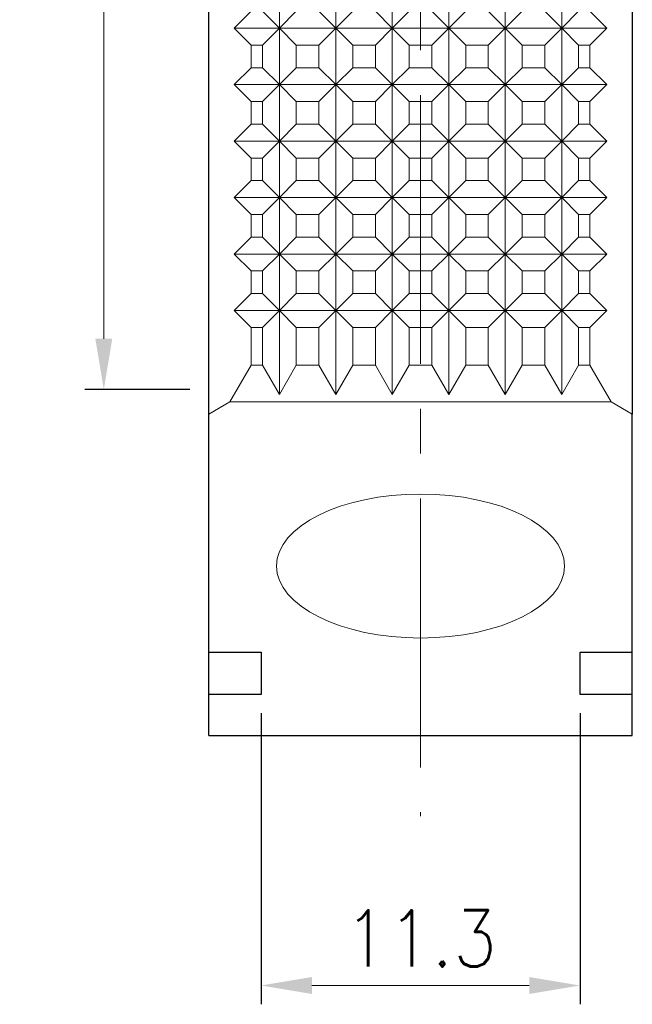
# Model space of a CAD drawing. Header units: millimetres. Extents: x -7 to 89, y -119 to 8.
# Tile 2 of 4: x 67 to 88, y -114 to -79. Entities that reach past the tile are written whole.
import ezdxf

# ---------------------------------------------------------------- set-up
doc = ezdxf.new("R2010")
doc.units = ezdxf.units.MM
doc.linetypes.add('CENTER2', pattern=[28.575, 19.05, -3.175, 3.175, -3.175])
for name, color, linetype, lineweight in [('01', 4, 'Continuous', 20), ('CL', 1, 'CENTER2', 15), ('DIM', 6, 'Continuous', 13), ('G', 3, 'Continuous', 18), ('W', 7, 'Continuous', 30)]:
    doc.layers.add(name, color=color, linetype=linetype, lineweight=lineweight)
doc.styles.add('TXT-1', font='txt.shx', dxfattribs={"width": 0.9, "bigfont": 'chineset.shx'})
doc.dimstyles.new('ISO-25', dxfattribs={"dimtxt": 2, "dimasz": 1.8, "dimexe": 0.66666, "dimexo": 0.66666, "dimgap": 0.66666, "dimtad": 1, "dimdec": 3, "dimdsep": 46, "dimtxsty": 'TXT-1', "dimcen": -2.5, "dimclrd": 256, "dimclre": 256, "dimclrt": 3, "dimadec": 0, "dimazin": 0, "dimtfac": 0.8, "dimtdec": 3, "dimtmove": 0, "dimatfit": 3, "dimfxl": 0, "dimlwd": -1, "dimarcsym": 0})

# ---------------------------------------------------------------- blocks, each defined once
blk = doc.blocks.new('*D17')
at = {"layer": 'Defpoints', "color": 0}
for p in [(75.089, -103.019), (86.389, -103.019), (86.389, -113.327)]:
    blk.add_point(p, dxfattribs=at)
at = {"layer": 'DIM', "lineweight": -2}
for p, q in [((75.089, -103.686), (75.089, -113.994)), ((86.389, -103.686), (86.389, -113.994))]:
    blk.add_line(p, q, dxfattribs=at)
at = {"layer": 'DIM'}
blk.add_line((76.889, -113.327), (84.589, -113.327), dxfattribs=at)
for points in [[(76.889, -113.027), (76.889, -113.627), (75.089, -113.327)], [(84.589, -113.027), (84.589, -113.627), (86.389, -113.327)]]:
    blk.add_solid(points, dxfattribs=at)
at = {"layer": 'DIM', "color": 3, "insert": (80.739, -111.66), "char_height": 2, "attachment_point": 5, "style": 'TXT-1'}
blk.add_mtext('11.3', dxfattribs=at)
blk = doc.blocks.new('*D19')
at = {"layer": 'Defpoints', "color": 0}
for p in [(69.521, -54.918), (73.239, -54.918), (73.239, -92.219)]:
    blk.add_point(p, dxfattribs=at)
at = {"layer": 'DIM', "lineweight": -2}
for p, q in [((72.573, -54.918), (68.854, -54.918)), ((72.573, -92.219), (68.854, -92.219))]:
    blk.add_line(p, q, dxfattribs=at)
at = {"layer": 'DIM'}
blk.add_line((69.521, -90.419), (69.521, -56.718), dxfattribs=at)
for points in [[(69.221, -56.718), (69.821, -56.718), (69.521, -54.918)], [(69.221, -90.419), (69.821, -90.419), (69.521, -92.219)]]:
    blk.add_solid(points, dxfattribs=at)
at = {"layer": 'DIM', "color": 3, "insert": (67.854, -73.568), "char_height": 2, "attachment_point": 5, "rotation": 90, "style": 'TXT-1'}
blk.add_mtext('37.301', dxfattribs=at)

msp = doc.modelspace()

# ---------------------------------------------------------------- linework, layer by layer
at = {"layer": '01'}
msp.add_ellipse((80.7392, -98.469), major_axis=(5.1, 0), ratio=0.5, dxfattribs=at)
at = {"layer": 'CL', "ltscale": 0.5}
msp.add_line((80.7392, -53.2123), (80.7392, -107.3325), dxfattribs=at)
at = {"layer": 'G'}
for p, q in [((75.7392, -79.4177), (75.7392, -77.4177)), ((77.7392, -79.4177), (77.7392, -77.4177)), ((79.7392, -79.4177), (79.7392, -77.4177)), ((81.7392, -79.4177), (81.7392, -77.4177)), ((83.7392, -79.4177), (83.7392, -77.4177)), ((85.7392, -79.4177), (85.7392, -77.4177)), ((74.1392, -79.4177), (74.7392, -78.8177)), ((75.1392, -78.8177), (75.7392, -79.4177)), ((75.7392, -79.4177), (76.3392, -78.8177)), ((77.1392, -78.8177), (77.7392, -79.4177)), ((77.7392, -79.4177), (78.3392, -78.8177)), ((79.1392, -78.8177), (79.7392, -79.4177)), ((79.7392, -79.4177), (80.3392, -78.8177)), ((81.1392, -78.8177), (81.7392, -79.4177)), ((81.7392, -79.4177), (82.3392, -78.8177)), ((83.1392, -78.8177), (83.7392, -79.4177)), ((83.7392, -79.4177), (84.3392, -78.8177)), ((85.1392, -78.8177), (85.7392, -79.4177)), ((85.7392, -79.4177), (86.3392, -78.8177)), ((86.7392, -78.8177), (87.3392, -79.4177)), ((74.1392, -79.4177), (75.7392, -79.4177)), ((74.7392, -80.0177), (74.1392, -79.4177)), ((75.7392, -79.4177), (75.1392, -80.0177)), ((75.7392, -79.4177), (77.7392, -79.4177)), ((75.7392, -81.4177), (75.7392, -79.4177)), ((76.3392, -80.0177), (75.7392, -79.4177)), ((77.7392, -79.4177), (77.1392, -80.0177)), ((77.7392, -79.4177), (79.7392, -79.4177)), ((77.7392, -81.4177), (77.7392, -79.4177)), ((78.3392, -80.0177), (77.7392, -79.4177)), ((79.7392, -79.4177), (79.1392, -80.0177)), ((79.7392, -79.4177), (81.7392, -79.4177)), ((79.7392, -81.4177), (79.7392, -79.4177)), ((80.3392, -80.0177), (79.7392, -79.4177)), ((81.7392, -79.4177), (81.1392, -80.0177)), ((81.7392, -79.4177), (83.7392, -79.4177)), ((81.7392, -81.4177), (81.7392, -79.4177)), ((82.3392, -80.0177), (81.7392, -79.4177)), ((83.7392, -79.4177), (83.1392, -80.0177)), ((83.7392, -79.4177), (85.7392, -79.4177)), ((83.7392, -81.4177), (83.7392, -79.4177)), ((84.3392, -80.0177), (83.7392, -79.4177)), ((85.7392, -79.4177), (85.1392, -80.0177)), ((85.7392, -79.4177), (87.3392, -79.4177)), ((86.3392, -80.0177), (85.7392, -79.4177)), ((85.7392, -81.4177), (85.7392, -79.4177)), ((87.3392, -79.4177), (86.7392, -80.0177)), ((74.7392, -80.0177), (74.7392, -80.8177)), ((74.7392, -80.0177), (75.1392, -80.0177)), ((75.1392, -80.8177), (75.1392, -80.0177)), ((76.3392, -80.0177), (77.1392, -80.0177)), ((76.3392, -80.8177), (76.3392, -80.0177)), ((77.1392, -80.8177), (77.1392, -80.0177)), ((78.3392, -80.0177), (79.1392, -80.0177)), ((78.3392, -80.8177), (78.3392, -80.0177)), ((79.1392, -80.8177), (79.1392, -80.0177)), ((80.3392, -80.0177), (81.1392, -80.0177)), ((80.3392, -80.8177), (80.3392, -80.0177)), ((81.1392, -80.8177), (81.1392, -80.0177)), ((82.3392, -80.0177), (83.1392, -80.0177)), ((82.3392, -80.8177), (82.3392, -80.0177)), ((83.1392, -80.8177), (83.1392, -80.0177)), ((84.3392, -80.0177), (85.1392, -80.0177)), ((84.3392, -80.8177), (84.3392, -80.0177)), ((85.1392, -80.8177), (85.1392, -80.0177)), ((86.3392, -80.0177), (86.7392, -80.0177)), ((86.3392, -80.8177), (86.3392, -80.0177)), ((86.7392, -80.8177), (86.7392, -80.0177)), ((74.1392, -81.4177), (74.7392, -80.8177)), ((74.7392, -80.8177), (75.1392, -80.8177)), ((75.1392, -80.8177), (75.7392, -81.4177)), ((75.7392, -81.4177), (76.3392, -80.8177)), ((76.3392, -80.8177), (77.1392, -80.8177)), ((77.1392, -80.8177), (77.7392, -81.4177)), ((77.7392, -81.4177), (78.3392, -80.8177)), ((78.3392, -80.8177), (79.1392, -80.8177)), ((79.1392, -80.8177), (79.7392, -81.4177)), ((79.7392, -81.4177), (80.3392, -80.8177)), ((80.3392, -80.8177), (81.1392, -80.8177)), ((81.1392, -80.8177), (81.7392, -81.4177)), ((81.7392, -81.4177), (82.3392, -80.8177)), ((82.3392, -80.8177), (83.1392, -80.8177)), ((83.1392, -80.8177), (83.7392, -81.4177)), ((83.7392, -81.4177), (84.3392, -80.8177)), ((84.3392, -80.8177), (85.1392, -80.8177)), ((85.1392, -80.8177), (85.7392, -81.4177)), ((85.7392, -81.4177), (86.3392, -80.8177)), ((86.3392, -80.8177), (86.7392, -80.8177)), ((86.7392, -80.8177), (87.3392, -81.4177)), ((74.1392, -81.4177), (75.7392, -81.4177)), ((74.7392, -82.0177), (74.1392, -81.4177)), ((75.7392, -81.4177), (75.1392, -82.0177)), ((75.7392, -81.4177), (77.7392, -81.4177)), ((75.7392, -83.4177), (75.7392, -81.4177)), ((76.3392, -82.0177), (75.7392, -81.4177)), ((77.7392, -81.4177), (77.1392, -82.0177)), ((77.7392, -81.4177), (79.7392, -81.4177)), ((77.7392, -83.4177), (77.7392, -81.4177)), ((78.3392, -82.0177), (77.7392, -81.4177)), ((79.7392, -81.4177), (79.1392, -82.0177)), ((79.7392, -81.4177), (81.7392, -81.4177)), ((79.7392, -83.4177), (79.7392, -81.4177)), ((80.3392, -82.0177), (79.7392, -81.4177)), ((81.7392, -81.4177), (81.1392, -82.0177)), ((81.7392, -81.4177), (83.7392, -81.4177)), ((81.7392, -83.4177), (81.7392, -81.4177)), ((82.3392, -82.0177), (81.7392, -81.4177)), ((83.7392, -81.4177), (83.1392, -82.0177)), ((83.7392, -81.4177), (85.7392, -81.4177)), ((83.7392, -83.4177), (83.7392, -81.4177)), ((84.3392, -82.0177), (83.7392, -81.4177)), ((85.7392, -81.4177), (85.1392, -82.0177)), ((85.7392, -81.4177), (87.3392, -81.4177)), ((86.3392, -82.0177), (85.7392, -81.4177)), ((85.7392, -83.4177), (85.7392, -81.4177)), ((87.3392, -81.4177), (86.7392, -82.0177)), ((74.7392, -82.0177), (74.7392, -82.8177)), ((74.7392, -82.0177), (75.1392, -82.0177)), ((75.1392, -82.8177), (75.1392, -82.0177)), ((76.3392, -82.0177), (77.1392, -82.0177)), ((76.3392, -82.8177), (76.3392, -82.0177)), ((77.1392, -82.8177), (77.1392, -82.0177)), ((78.3392, -82.0177), (79.1392, -82.0177)), ((78.3392, -82.8177), (78.3392, -82.0177)), ((79.1392, -82.8177), (79.1392, -82.0177)), ((80.3392, -82.0177), (81.1392, -82.0177)), ((80.3392, -82.8177), (80.3392, -82.0177)), ((81.1392, -82.8177), (81.1392, -82.0177)), ((82.3392, -82.0177), (83.1392, -82.0177)), ((82.3392, -82.8177), (82.3392, -82.0177)), ((83.1392, -82.8177), (83.1392, -82.0177)), ((84.3392, -82.0177), (85.1392, -82.0177)), ((84.3392, -82.8177), (84.3392, -82.0177)), ((85.1392, -82.8177), (85.1392, -82.0177)), ((86.3392, -82.0177), (86.7392, -82.0177)), ((86.3392, -82.8177), (86.3392, -82.0177)), ((86.7392, -82.8177), (86.7392, -82.0177)), ((74.1392, -83.4177), (74.7392, -82.8177)), ((74.7392, -82.8177), (75.1392, -82.8177)), ((75.1392, -82.8177), (75.7392, -83.4177)), ((75.7392, -83.4177), (76.3392, -82.8177)), ((76.3392, -82.8177), (77.1392, -82.8177)), ((77.1392, -82.8177), (77.7392, -83.4177)), ((77.7392, -83.4177), (78.3392, -82.8177)), ((78.3392, -82.8177), (79.1392, -82.8177)), ((79.1392, -82.8177), (79.7392, -83.4177)), ((79.7392, -83.4177), (80.3392, -82.8177)), ((80.3392, -82.8177), (81.1392, -82.8177)), ((81.1392, -82.8177), (81.7392, -83.4177)), ((81.7392, -83.4177), (82.3392, -82.8177)), ((82.3392, -82.8177), (83.1392, -82.8177)), ((83.1392, -82.8177), (83.7392, -83.4177)), ((83.7392, -83.4177), (84.3392, -82.8177)), ((84.3392, -82.8177), (85.1392, -82.8177)), ((85.1392, -82.8177), (85.7392, -83.4177)), ((85.7392, -83.4177), (86.3392, -82.8177)), ((86.3392, -82.8177), (86.7392, -82.8177)), ((86.7392, -82.8177), (87.3392, -83.4177)), ((74.1392, -83.4177), (75.7392, -83.4177)), ((74.7392, -84.0177), (74.1392, -83.4177)), ((75.7392, -83.4177), (75.1392, -84.0177)), ((75.7392, -83.4177), (77.7392, -83.4177)), ((75.7392, -85.4177), (75.7392, -83.4177)), ((76.3392, -84.0177), (75.7392, -83.4177)), ((77.7392, -83.4177), (77.1392, -84.0177)), ((77.7392, -83.4177), (79.7392, -83.4177)), ((77.7392, -85.4177), (77.7392, -83.4177)), ((78.3392, -84.0177), (77.7392, -83.4177)), ((79.7392, -83.4177), (79.1392, -84.0177)), ((79.7392, -83.4177), (81.7392, -83.4177)), ((79.7392, -85.4177), (79.7392, -83.4177)), ((80.3392, -84.0177), (79.7392, -83.4177)), ((81.7392, -83.4177), (81.1392, -84.0177)), ((81.7392, -83.4177), (83.7392, -83.4177)), ((81.7392, -85.4177), (81.7392, -83.4177)), ((82.3392, -84.0177), (81.7392, -83.4177)), ((83.7392, -83.4177), (83.1392, -84.0177)), ((83.7392, -83.4177), (85.7392, -83.4177)), ((83.7392, -85.4177), (83.7392, -83.4177)), ((84.3392, -84.0177), (83.7392, -83.4177)), ((85.7392, -83.4177), (85.1392, -84.0177)), ((85.7392, -83.4177), (87.3392, -83.4177)), ((86.3392, -84.0177), (85.7392, -83.4177)), ((85.7392, -85.4177), (85.7392, -83.4177)), ((87.3392, -83.4177), (86.7392, -84.0177)), ((74.7392, -84.0177), (74.7392, -84.8177)), ((74.7392, -84.0177), (75.1392, -84.0177)), ((75.1392, -84.8177), (75.1392, -84.0177)), ((76.3392, -84.0177), (77.1392, -84.0177)), ((76.3392, -84.8177), (76.3392, -84.0177)), ((77.1392, -84.8177), (77.1392, -84.0177)), ((78.3392, -84.0177), (79.1392, -84.0177)), ((78.3392, -84.8177), (78.3392, -84.0177)), ((79.1392, -84.8177), (79.1392, -84.0177)), ((80.3392, -84.0177), (81.1392, -84.0177)), ((80.3392, -84.8177), (80.3392, -84.0177)), ((81.1392, -84.8177), (81.1392, -84.0177)), ((82.3392, -84.0177), (83.1392, -84.0177)), ((82.3392, -84.8177), (82.3392, -84.0177)), ((83.1392, -84.8177), (83.1392, -84.0177)), ((84.3392, -84.0177), (85.1392, -84.0177)), ((84.3392, -84.8177), (84.3392, -84.0177)), ((85.1392, -84.8177), (85.1392, -84.0177)), ((86.3392, -84.0177), (86.7392, -84.0177)), ((86.3392, -84.8177), (86.3392, -84.0177)), ((86.7392, -84.8177), (86.7392, -84.0177)), ((74.1392, -85.4177), (74.7392, -84.8177)), ((74.7392, -84.8177), (75.1392, -84.8177)), ((75.1392, -84.8177), (75.7392, -85.4177)), ((75.7392, -85.4177), (76.3392, -84.8177)), ((76.3392, -84.8177), (77.1392, -84.8177)), ((77.1392, -84.8177), (77.7392, -85.4177)), ((77.7392, -85.4177), (78.3392, -84.8177)), ((78.3392, -84.8177), (79.1392, -84.8177)), ((79.1392, -84.8177), (79.7392, -85.4177)), ((79.7392, -85.4177), (80.3392, -84.8177)), ((80.3392, -84.8177), (81.1392, -84.8177)), ((81.1392, -84.8177), (81.7392, -85.4177)), ((81.7392, -85.4177), (82.3392, -84.8177)), ((82.3392, -84.8177), (83.1392, -84.8177)), ((83.1392, -84.8177), (83.7392, -85.4177)), ((83.7392, -85.4177), (84.3392, -84.8177)), ((84.3392, -84.8177), (85.1392, -84.8177)), ((85.1392, -84.8177), (85.7392, -85.4177)), ((85.7392, -85.4177), (86.3392, -84.8177)), ((86.3392, -84.8177), (86.7392, -84.8177)), ((86.7392, -84.8177), (87.3392, -85.4177)), ((74.1392, -85.4177), (75.7392, -85.4177)), ((74.7392, -86.0177), (74.1392, -85.4177)), ((75.7392, -85.4177), (75.1392, -86.0177)), ((75.7392, -85.4177), (77.7392, -85.4177)), ((75.7392, -87.4177), (75.7392, -85.4177)), ((76.3392, -86.0177), (75.7392, -85.4177)), ((77.7392, -85.4177), (77.1392, -86.0177)), ((77.7392, -85.4177), (79.7392, -85.4177)), ((77.7392, -87.4177), (77.7392, -85.4177)), ((78.3392, -86.0177), (77.7392, -85.4177)), ((79.7392, -85.4177), (79.1392, -86.0177)), ((79.7392, -85.4177), (81.7392, -85.4177)), ((79.7392, -87.4177), (79.7392, -85.4177)), ((80.3392, -86.0177), (79.7392, -85.4177)), ((81.7392, -85.4177), (81.1392, -86.0177)), ((81.7392, -85.4177), (83.7392, -85.4177)), ((81.7392, -87.4177), (81.7392, -85.4177)), ((82.3392, -86.0177), (81.7392, -85.4177)), ((83.7392, -85.4177), (83.1392, -86.0177)), ((83.7392, -85.4177), (85.7392, -85.4177)), ((83.7392, -87.4177), (83.7392, -85.4177)), ((84.3392, -86.0177), (83.7392, -85.4177)), ((85.7392, -85.4177), (85.1392, -86.0177)), ((85.7392, -85.4177), (87.3392, -85.4177)), ((86.3392, -86.0177), (85.7392, -85.4177)), ((85.7392, -87.4177), (85.7392, -85.4177)), ((87.3392, -85.4177), (86.7392, -86.0177)), ((74.7392, -86.0177), (74.7392, -86.8177)), ((74.7392, -86.0177), (75.1392, -86.0177)), ((75.1392, -86.8177), (75.1392, -86.0177)), ((76.3392, -86.0177), (77.1392, -86.0177)), ((76.3392, -86.8177), (76.3392, -86.0177)), ((77.1392, -86.8177), (77.1392, -86.0177)), ((78.3392, -86.0177), (79.1392, -86.0177)), ((78.3392, -86.8177), (78.3392, -86.0177)), ((79.1392, -86.8177), (79.1392, -86.0177)), ((80.3392, -86.0177), (81.1392, -86.0177)), ((80.3392, -86.8177), (80.3392, -86.0177)), ((81.1392, -86.8177), (81.1392, -86.0177)), ((82.3392, -86.0177), (83.1392, -86.0177)), ((82.3392, -86.8177), (82.3392, -86.0177)), ((83.1392, -86.8177), (83.1392, -86.0177)), ((84.3392, -86.0177), (85.1392, -86.0177)), ((84.3392, -86.8177), (84.3392, -86.0177)), ((85.1392, -86.8177), (85.1392, -86.0177)), ((86.3392, -86.0177), (86.7392, -86.0177)), ((86.3392, -86.8177), (86.3392, -86.0177)), ((86.7392, -86.8177), (86.7392, -86.0177)), ((74.1392, -87.4177), (74.7392, -86.8177)), ((74.7392, -86.8177), (75.1392, -86.8177)), ((75.1392, -86.8177), (75.7392, -87.4177)), ((75.7392, -87.4177), (76.3392, -86.8177)), ((76.3392, -86.8177), (77.1392, -86.8177)), ((77.1392, -86.8177), (77.7392, -87.4177)), ((77.7392, -87.4177), (78.3392, -86.8177)), ((78.3392, -86.8177), (79.1392, -86.8177)), ((79.1392, -86.8177), (79.7392, -87.4177)), ((79.7392, -87.4177), (80.3392, -86.8177)), ((80.3392, -86.8177), (81.1392, -86.8177)), ((81.1392, -86.8177), (81.7392, -87.4177)), ((81.7392, -87.4177), (82.3392, -86.8177)), ((82.3392, -86.8177), (83.1392, -86.8177)), ((83.1392, -86.8177), (83.7392, -87.4177)), ((83.7392, -87.4177), (84.3392, -86.8177)), ((84.3392, -86.8177), (85.1392, -86.8177)), ((85.1392, -86.8177), (85.7392, -87.4177)), ((85.7392, -87.4177), (86.3392, -86.8177)), ((86.3392, -86.8177), (86.7392, -86.8177)), ((86.7392, -86.8177), (87.3392, -87.4177)), ((74.1392, -87.4177), (75.7392, -87.4177)), ((74.7392, -88.0177), (74.1392, -87.4177)), ((75.7392, -87.4177), (75.1392, -88.0177)), ((75.7392, -87.4177), (77.7392, -87.4177)), ((75.7392, -89.4177), (75.7392, -87.4177)), ((76.3392, -88.0177), (75.7392, -87.4177)), ((77.7392, -87.4177), (77.1392, -88.0177)), ((77.7392, -87.4177), (79.7392, -87.4177)), ((77.7392, -89.4177), (77.7392, -87.4177)), ((78.3392, -88.0177), (77.7392, -87.4177)), ((79.7392, -87.4177), (79.1392, -88.0177)), ((79.7392, -87.4177), (81.7392, -87.4177)), ((79.7392, -89.4177), (79.7392, -87.4177)), ((80.3392, -88.0177), (79.7392, -87.4177)), ((81.7392, -87.4177), (81.1392, -88.0177)), ((81.7392, -87.4177), (83.7392, -87.4177)), ((81.7392, -89.4177), (81.7392, -87.4177)), ((82.3392, -88.0177), (81.7392, -87.4177)), ((83.7392, -87.4177), (83.1392, -88.0177)), ((83.7392, -87.4177), (85.7392, -87.4177)), ((83.7392, -89.4177), (83.7392, -87.4177)), ((84.3392, -88.0177), (83.7392, -87.4177)), ((85.7392, -87.4177), (85.1392, -88.0177)), ((85.7392, -87.4177), (87.3392, -87.4177)), ((86.3392, -88.0177), (85.7392, -87.4177)), ((85.7392, -89.4177), (85.7392, -87.4177)), ((87.3392, -87.4177), (86.7392, -88.0177)), ((74.7392, -88.0177), (74.7392, -88.8177)), ((74.7392, -88.0177), (75.1392, -88.0177)), ((75.1392, -88.8177), (75.1392, -88.0177)), ((76.3392, -88.0177), (77.1392, -88.0177)), ((76.3392, -88.8177), (76.3392, -88.0177)), ((77.1392, -88.8177), (77.1392, -88.0177)), ((78.3392, -88.0177), (79.1392, -88.0177)), ((78.3392, -88.8177), (78.3392, -88.0177)), ((79.1392, -88.8177), (79.1392, -88.0177)), ((80.3392, -88.0177), (81.1392, -88.0177)), ((80.3392, -88.8177), (80.3392, -88.0177)), ((81.1392, -88.8177), (81.1392, -88.0177)), ((82.3392, -88.0177), (83.1392, -88.0177)), ((82.3392, -88.8177), (82.3392, -88.0177)), ((83.1392, -88.8177), (83.1392, -88.0177)), ((84.3392, -88.0177), (85.1392, -88.0177)), ((84.3392, -88.8177), (84.3392, -88.0177)), ((85.1392, -88.8177), (85.1392, -88.0177)), ((86.3392, -88.0177), (86.7392, -88.0177)), ((86.3392, -88.8177), (86.3392, -88.0177)), ((86.7392, -88.8177), (86.7392, -88.0177)), ((74.1392, -89.4177), (74.7392, -88.8177)), ((74.7392, -88.8177), (75.1392, -88.8177)), ((75.1392, -88.8177), (75.7392, -89.4177)), ((75.7392, -89.4177), (76.3392, -88.8177)), ((76.3392, -88.8177), (77.1392, -88.8177)), ((77.1392, -88.8177), (77.7392, -89.4177)), ((77.7392, -89.4177), (78.3392, -88.8177)), ((78.3392, -88.8177), (79.1392, -88.8177)), ((79.1392, -88.8177), (79.7392, -89.4177)), ((79.7392, -89.4177), (80.3392, -88.8177)), ((80.3392, -88.8177), (81.1392, -88.8177)), ((81.1392, -88.8177), (81.7392, -89.4177)), ((81.7392, -89.4177), (82.3392, -88.8177)), ((82.3392, -88.8177), (83.1392, -88.8177)), ((83.1392, -88.8177), (83.7392, -89.4177)), ((83.7392, -89.4177), (84.3392, -88.8177)), ((84.3392, -88.8177), (85.1392, -88.8177)), ((85.1392, -88.8177), (85.7392, -89.4177)), ((85.7392, -89.4177), (86.3392, -88.8177)), ((86.3392, -88.8177), (86.7392, -88.8177)), ((86.7392, -88.8177), (87.3392, -89.4177)), ((74.1392, -89.4177), (75.7392, -89.4177)), ((74.7392, -90.0177), (74.1392, -89.4177)), ((75.7392, -89.4177), (75.1392, -90.0177)), ((75.7392, -89.4177), (77.7392, -89.4177)), ((75.7392, -92.3922), (75.7392, -89.4177)), ((76.3392, -90.0177), (75.7392, -89.4177)), ((77.7392, -89.4177), (77.1392, -90.0177)), ((77.7392, -89.4177), (79.7392, -89.4177)), ((77.7392, -92.3922), (77.7392, -89.4177)), ((78.3392, -90.0177), (77.7392, -89.4177)), ((79.7392, -89.4177), (79.1392, -90.0177)), ((79.7392, -89.4177), (81.7392, -89.4177)), ((79.7392, -92.3922), (79.7392, -89.4177)), ((80.3392, -90.0177), (79.7392, -89.4177)), ((81.7392, -89.4177), (81.1392, -90.0177)), ((81.7392, -89.4177), (83.7392, -89.4177)), ((81.7392, -92.3922), (81.7392, -89.4177)), ((82.3392, -90.0177), (81.7392, -89.4177)), ((83.7392, -89.4177), (83.1392, -90.0177)), ((83.7392, -89.4177), (85.7392, -89.4177)), ((83.7392, -92.3922), (83.7392, -89.4177)), ((84.3392, -90.0177), (83.7392, -89.4177)), ((85.7392, -89.4177), (85.1392, -90.0177)), ((85.7392, -89.4177), (87.3392, -89.4177)), ((86.3392, -90.0177), (85.7392, -89.4177)), ((85.7392, -92.3922), (85.7392, -89.4177)), ((87.3392, -89.4177), (86.7392, -90.0177)), ((74.7392, -90.0177), (74.7392, -91.353)), ((74.7392, -90.0177), (75.1392, -90.0177)), ((75.1392, -91.353), (75.1392, -90.0177)), ((76.3392, -90.0177), (77.1392, -90.0177)), ((76.3392, -91.353), (76.3392, -90.0177)), ((77.1392, -91.353), (77.1392, -90.0177)), ((78.3392, -90.0177), (79.1392, -90.0177)), ((78.3392, -91.353), (78.3392, -90.0177)), ((79.1392, -91.353), (79.1392, -90.0177)), ((80.3392, -90.0177), (81.1392, -90.0177)), ((80.3392, -91.353), (80.3392, -90.0177)), ((81.1392, -91.353), (81.1392, -90.0177)), ((82.3392, -90.0177), (83.1392, -90.0177)), ((82.3392, -91.353), (82.3392, -90.0177)), ((83.1392, -91.353), (83.1392, -90.0177)), ((84.3392, -90.0177), (85.1392, -90.0177)), ((84.3392, -91.353), (84.3392, -90.0177)), ((85.1392, -91.353), (85.1392, -90.0177)), ((86.3392, -90.0177), (86.7392, -90.0177)), ((86.3392, -91.353), (86.3392, -90.0177)), ((86.7392, -91.353), (86.7392, -90.0177)), ((74.7392, -91.353), (73.9892, -92.652)), ((74.7392, -91.353), (75.1392, -91.353)), ((75.1392, -91.353), (75.7392, -92.3922)), ((75.7392, -92.3922), (76.3392, -91.353)), ((76.3392, -91.353), (77.1392, -91.353)), ((77.1392, -91.353), (77.7392, -92.3922)), ((77.7392, -92.3922), (78.3392, -91.353)), ((78.3392, -91.353), (79.1392, -91.353)), ((79.1392, -91.353), (79.7392, -92.3922)), ((79.7392, -92.3922), (80.3392, -91.353)), ((80.3392, -91.353), (81.1392, -91.353)), ((81.1392, -91.353), (81.7392, -92.3922)), ((81.7392, -92.3922), (82.3392, -91.353)), ((82.3392, -91.353), (83.1392, -91.353)), ((83.1392, -91.353), (83.7392, -92.3922)), ((83.7392, -92.3922), (84.3392, -91.353)), ((84.3392, -91.353), (85.1392, -91.353)), ((85.1392, -91.353), (85.7392, -92.3922)), ((85.7392, -92.3922), (86.3392, -91.353)), ((86.3392, -91.353), (86.7392, -91.353)), ((87.4892, -92.652), (86.7392, -91.353)), ((73.9892, -92.652), (73.2392, -93.0851)), ((87.4892, -92.652), (73.9892, -92.652)), ((88.2392, -93.0851), (87.4892, -92.652))]:
    msp.add_line(p, q, dxfattribs=at)
at = {"layer": 'W'}
for p, q in [((73.2392, -93.0851), (73.2392, -54.9177)), ((88.2392, -54.9177), (88.2392, -93.0851)), ((73.2392, -101.519), (73.2392, -93.0851)), ((88.2392, -101.519), (88.2392, -93.0851)), ((73.2392, -101.519), (75.0892, -101.519)), ((73.2392, -103.019), (73.2392, -101.519)), ((75.0892, -101.519), (75.0892, -103.019)), ((86.3892, -103.019), (86.3892, -101.519)), ((86.3892, -101.519), (88.2392, -101.519)), ((88.2392, -103.019), (88.2392, -101.519)), ((73.2392, -104.469), (73.2392, -103.019)), ((75.0892, -103.019), (73.2392, -103.019)), ((88.2392, -103.019), (86.3892, -103.019)), ((88.2392, -104.469), (88.2392, -103.019)), ((73.2392, -104.469), (88.2392, -104.469))]:
    msp.add_line(p, q, dxfattribs=at)

# ---------------------------------------------------------------- dimensions: what is measured, and where the dimension line sits
at = {"layer": 'DIM'}
dim = msp.add_linear_dim(base=(69.5211, -54.9177), p1=(73.2392, -92.219), p2=(73.2392, -54.9177), angle=90, dimstyle='ISO-25', dxfattribs=at)
dim.commit()
dim.dimension.update_dxf_attribs({"geometry": '*D19', "text_midpoint": (67.8544, -73.5684)})
dim = msp.add_linear_dim(base=(86.3892, -113.3269), p1=(75.0892, -103.019), p2=(86.3892, -103.019), dimstyle='ISO-25', dxfattribs=at)
dim.commit()
dim.dimension.update_dxf_attribs({"geometry": '*D17', "text_midpoint": (80.7392, -111.6603)})

doc.saveas('drawing.dxf')
